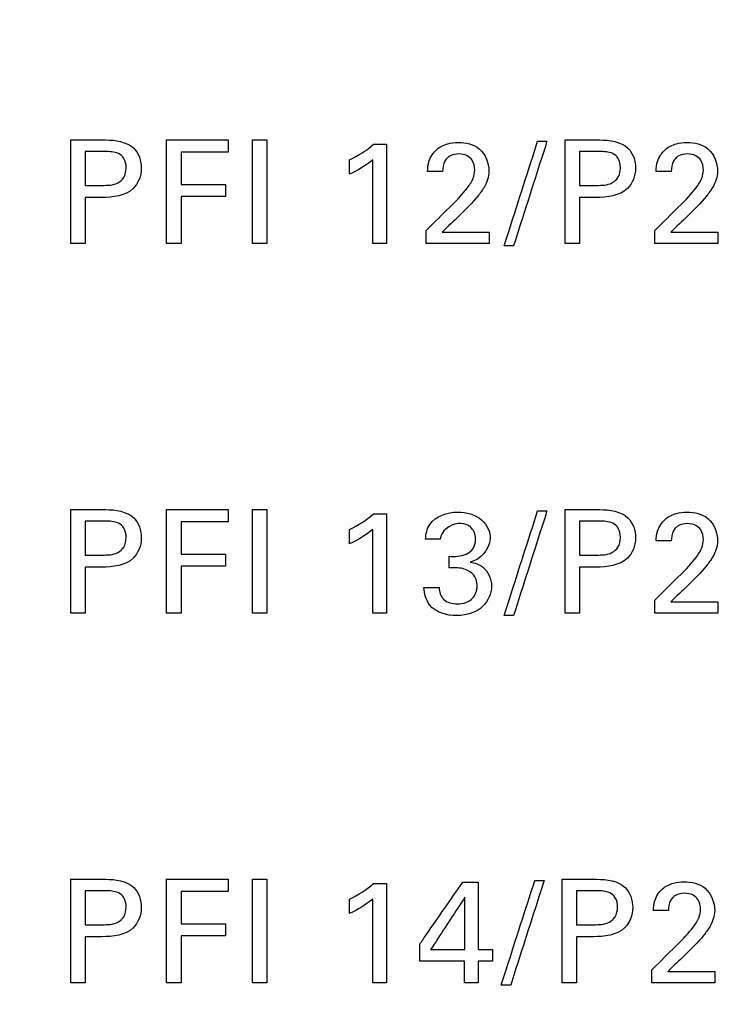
# Model space of a CAD drawing. Header units: inches. Extents: x 0 to 34, y 0 to 22.
# Tile 43 of 98: x 14.267 to 14.646, y 11.607 to 12.131. Entities that reach past the tile are written whole.
import ezdxf

# ---------------------------------------------------------------- set-up
doc = ezdxf.new("R2010")
doc.units = ezdxf.units.IN
doc.header["$LTSCALE"] = 1.87
doc.header["$MEASUREMENT"] = 0
doc.layers.get('0').update_dxf_attribs({"linetype": 'CONTINUOUS'})
doc.layers.add('DATUMCURVES', color=7, linetype='CONTINUOUS')
doc.layers.add('DIMENSIONS', color=7, linetype='CONTINUOUS')
doc.styles.get("Standard").update_dxf_attribs({"font": 'txt', "width": 0.8})
doc.dimstyles.new('DIMSTYLE_1', dxfattribs={"dimtxt": 0.125, "dimasz": 0.18, "dimexe": 0.18, "dimexo": 0.0625, "dimgap": 0.09, "dimtad": 0, "dimtih": 1, "dimtoh": 1, "dimdec": 3, "dimzin": 4, "dimdsep": 46, "dimtxsty": 'STANDARD', "dimblk": '_FILLED', "dimblk1": '_FILLED', "dimblk2": '_FILLED', "dimcen": 0.09, "dimadec": 0, "dimazin": 0, "dimtp": 0.001, "dimtm": 0.001, "dimtfac": 1, "dimtdec": 3, "dimtofl": 0, "dimtmove": 0, "dimatfit": 3, "dimldrblk": '_FILLED', "dimfxl": 1, "dimtolj": 1, "dimtzin": 4, "dimarcsym": 0})

# ---------------------------------------------------------------- blocks, each defined once
blk = doc.blocks.new('_FILLED')
at = {"color": 0, "linetype": 'BYBLOCK'}
blk.add_solid([(0, 0), (-1, 0.1736), (-1, -0.1736)], dxfattribs=at)
blk = doc.blocks.new('*D9')
at = {"layer": 'DIMENSIONS', "color": 2, "linetype": 'CONTINUOUS'}
for p, q in [((14.26732, 16.09833), (16.81817, 16.09833)), ((16.69317, 16.09833), (16.69317, 13.31849)), ((16.69317, 10.05439), (16.69317, 13.06849)), ((14.26732, 10.05439), (16.81817, 10.05439))]:
    blk.add_line(p, q, dxfattribs=at)
at = {"layer": 'DIMENSIONS', "color": 2, "linetype": 'CONTINUOUS', "xscale": 0.18, "yscale": 0.18, "zscale": 0.18}
for p, rotation in [((16.69317, 16.09833), 90), ((16.69317, 10.05439), 270)]:
    blk.add_blockref('_FILLED', p, dxfattribs=dict(at, rotation=rotation))
at = {"layer": 'DIMENSIONS', "color": 2, "linetype": 'CONTINUOUS', "width": 0.8}
for s, p in [('[', (16.60567, 13.13099)), (']', (17.30567, 13.13099)), ('6.044', (15.98067, 13.13099)), ('153.52', (16.70567, 13.13099))]:
    blk.add_text(s, height=0.125, dxfattribs=at).set_placement(p)

msp = doc.modelspace()

# ---------------------------------------------------------------- linework, layer by layer
at = {"layer": 'DATUMCURVES', "color": 40, "linetype": 'CONTINUOUS'}
for points, knots in [([(14.29455, 12.06739, 0.8645), (14.29551, 12.06739, 0.8645), (14.30168, 12.06739, 0.8645), (14.30784, 12.06739, 0.8645), (14.31304, 12.06739, 0.8645)], [0, 0, 0, 0, 0.15625, 1, 1, 1, 1]), ([(14.29455, 12.01224, 0.8645), (14.29455, 12.01511, 0.8645), (14.29455, 12.03349, 0.8645), (14.29455, 12.05188, 0.8645), (14.29455, 12.06739, 0.8645)], [0, 0, 0, 0, 0.15625, 1, 1, 1, 1]), ([(14.31304, 12.06739, 0.8645), (14.31826, 12.06739, 0.8645), (14.32884, 12.06591, 0.8645), (14.33361, 12.05216, 0.8645), (14.32822, 12.0381, 0.8645), (14.3169, 12.03676, 0.8645), (14.31112, 12.03676, 0.8645)], [0, 0, 0, 0, 0.279831, 0.48378, 0.691034, 1, 1, 1, 1]), ([(14.34558, 12.06739, 0.8645), (14.34729, 12.06739, 0.8645), (14.35823, 12.06739, 0.8645), (14.36918, 12.06739, 0.8645), (14.37841, 12.06739, 0.8645)], [0, 0, 0, 0, 0.15625, 1, 1, 1, 1]), ([(14.34558, 12.01224, 0.8645), (14.34558, 12.01511, 0.8645), (14.34558, 12.03349, 0.8645), (14.34558, 12.05188, 0.8645), (14.34558, 12.06739, 0.8645)], [0, 0, 0, 0, 0.15625, 1, 1, 1, 1]), ([(14.39133, 12.01224, 0.8645), (14.39133, 12.01511, 0.8645), (14.39133, 12.03349, 0.8645), (14.39133, 12.05188, 0.8645), (14.39133, 12.06739, 0.8645)], [0, 0, 0, 0, 0.15625, 1, 1, 1, 1]), ([(14.39896, 12.06739, 0.8645), (14.39896, 12.06452, 0.8645), (14.39896, 12.04613, 0.8645), (14.39896, 12.02775, 0.8645), (14.39896, 12.01224, 0.8645)], [0, 0, 0, 0, 0.15625, 1, 1, 1, 1]), ([(14.46275, 12.0651, 0.8645), (14.46275, 12.06234, 0.8645), (14.46275, 12.04472, 0.8645), (14.46275, 12.0271, 0.8645), (14.46275, 12.01224, 0.8645)], [0, 0, 0, 0, 0.15625, 1, 1, 1, 1]), ([(14.48468, 12.05066, 0.8645), (14.48473, 12.05244, 0.8645), (14.48514, 12.05679, 0.8645), (14.48891, 12.06257, 0.8645), (14.49504, 12.06563, 0.8645), (14.50298, 12.06653, 0.8645), (14.51392, 12.06412, 0.8645), (14.51737, 12.055, 0.8645), (14.51737, 12.05066, 0.8645)], [0, 0, 0, 0, 0.106999, 0.258401, 0.390747, 0.504276, 0.739411, 1, 1, 1, 1]), ([(14.52547, 12.01102, 0.8645), (14.5264, 12.01392, 0.8645), (14.53236, 12.03248, 0.8645), (14.53832, 12.05104, 0.8645), (14.54334, 12.0667, 0.8645)], [0, 0, 0, 0, 0.15625, 1, 1, 1, 1]), ([(14.54831, 12.0667, 0.8645), (14.54738, 12.0638, 0.8645), (14.54145, 12.04524, 0.8645), (14.53552, 12.02668, 0.8645), (14.53051, 12.01102, 0.8645)], [0, 0, 0, 0, 0.15625, 1, 1, 1, 1]), ([(14.55794, 12.06739, 0.8645), (14.5589, 12.06739, 0.8645), (14.56506, 12.06739, 0.8645), (14.57122, 12.06739, 0.8645), (14.57642, 12.06739, 0.8645)], [0, 0, 0, 0, 0.15625, 1, 1, 1, 1]), ([(14.55794, 12.01224, 0.8645), (14.55794, 12.01511, 0.8645), (14.55794, 12.03349, 0.8645), (14.55794, 12.05188, 0.8645), (14.55794, 12.06739, 0.8645)], [0, 0, 0, 0, 0.15625, 1, 1, 1, 1]), ([(14.57642, 12.06739, 0.8645), (14.58165, 12.06739, 0.8645), (14.59223, 12.06591, 0.8645), (14.597, 12.05216, 0.8645), (14.59161, 12.0381, 0.8645), (14.58028, 12.03676, 0.8645), (14.57451, 12.03676, 0.8645)], [0, 0, 0, 0, 0.279815, 0.48378, 0.691049, 1, 1, 1, 1]), ([(14.60652, 12.05066, 0.8645), (14.60657, 12.05244, 0.8645), (14.60698, 12.05679, 0.8645), (14.61075, 12.06257, 0.8645), (14.61688, 12.06563, 0.8645), (14.62482, 12.06653, 0.8645), (14.63576, 12.06412, 0.8645), (14.63921, 12.055, 0.8645), (14.63921, 12.05066, 0.8645)], [0, 0, 0, 0, 0.107001, 0.258405, 0.390744, 0.504286, 0.739412, 1, 1, 1, 1]), ([(14.30219, 12.0612, 0.8645), (14.30219, 12.06026, 0.8645), (14.30219, 12.05426, 0.8645), (14.30219, 12.04825, 0.8645), (14.30219, 12.04318, 0.8645)], [0, 0, 0, 0, 0.15625, 1, 1, 1, 1]), ([(14.31127, 12.04318, 0.8645), (14.31407, 12.04318, 0.8645), (14.31854, 12.04324, 0.8645), (14.32347, 12.04734, 0.8645), (14.32433, 12.05246, 0.8645), (14.32356, 12.05746, 0.8645), (14.31917, 12.06119, 0.8645), (14.31526, 12.0612, 0.8645), (14.31287, 12.0612, 0.8645)], [0, 0, 0, 0, 0.244818, 0.36926, 0.527675, 0.677682, 0.790938, 1, 1, 1, 1]), ([(14.37841, 12.06089, 0.8645), (14.37711, 12.06089, 0.8645), (14.36876, 12.06089, 0.8645), (14.36041, 12.06089, 0.8645), (14.35336, 12.06089, 0.8645)], [0, 0, 0, 0, 0.15625, 1, 1, 1, 1]), ([(14.35336, 12.06089, 0.8645), (14.35336, 12.06, 0.8645), (14.35336, 12.05427, 0.8645), (14.35336, 12.04854, 0.8645), (14.35336, 12.04371, 0.8645)], [0, 0, 0, 0, 0.15625, 1, 1, 1, 1]), ([(14.49774, 12.03279, 0.8645), (14.50066, 12.03563, 0.8645), (14.50481, 12.04008, 0.8645), (14.50911, 12.0464, 0.8645), (14.51016, 12.05165, 0.8645), (14.50916, 12.05624, 0.8645), (14.50568, 12.05947, 0.8645), (14.50118, 12.06017, 0.8645), (14.49733, 12.05953, 0.8645), (14.49557, 12.05817, 0.8645), (14.49521, 12.05782, 0.8645)], [0, 0, 0, 0, 0.286261, 0.428423, 0.528295, 0.656434, 0.738055, 0.84643, 0.965, 1, 1, 1, 1]), ([(14.56557, 12.0612, 0.8645), (14.56557, 12.06026, 0.8645), (14.56557, 12.05426, 0.8645), (14.56557, 12.04825, 0.8645), (14.56557, 12.04318, 0.8645)], [0, 0, 0, 0, 0.15625, 1, 1, 1, 1]), ([(14.57466, 12.04318, 0.8645), (14.57745, 12.04318, 0.8645), (14.58192, 12.04324, 0.8645), (14.58686, 12.04734, 0.8645), (14.58772, 12.05246, 0.8645), (14.58694, 12.05746, 0.8645), (14.58256, 12.06119, 0.8645), (14.57865, 12.0612, 0.8645), (14.57626, 12.0612, 0.8645)], [0, 0, 0, 0, 0.244806, 0.369257, 0.527676, 0.677686, 0.79095, 1, 1, 1, 1]), ([(14.61958, 12.03279, 0.8645), (14.6225, 12.03563, 0.8645), (14.62665, 12.04008, 0.8645), (14.63095, 12.0464, 0.8645), (14.632, 12.05165, 0.8645), (14.631, 12.05624, 0.8645), (14.62752, 12.05947, 0.8645), (14.62302, 12.06017, 0.8645), (14.61917, 12.05953, 0.8645), (14.61741, 12.05817, 0.8645), (14.61705, 12.05782, 0.8645)], [0, 0, 0, 0, 0.286256, 0.428424, 0.528297, 0.656435, 0.738062, 0.846453, 0.965003, 1, 1, 1, 1]), ([(14.45543, 12.01224, 0.8645), (14.45543, 12.01456, 0.8645), (14.45543, 12.0294, 0.8645), (14.45543, 12.04424, 0.8645), (14.45543, 12.05677, 0.8645)], [0, 0, 0, 0, 0.15625, 1, 1, 1, 1]), ([(14.49521, 12.05782, 0.8645), (14.49466, 12.0573, 0.8645), (14.49305, 12.05519, 0.8645), (14.4927, 12.05249, 0.8645), (14.4927, 12.05066, 0.8645)], [0, 0, 0, 0, 0.290205, 1, 1, 1, 1]), ([(14.61705, 12.05782, 0.8645), (14.6165, 12.0573, 0.8645), (14.61489, 12.05519, 0.8645), (14.61454, 12.05249, 0.8645), (14.61454, 12.05066, 0.8645)], [0, 0, 0, 0, 0.29019, 1, 1, 1, 1]), ([(14.51737, 12.05066, 0.8645), (14.51737, 12.04768, 0.8645), (14.51561, 12.04277, 0.8645), (14.5126, 12.03894, 0.8645), (14.51141, 12.03744, 0.8645)], [0, 0, 0, 0, 0.609763, 1, 1, 1, 1]), ([(14.63921, 12.05066, 0.8645), (14.63921, 12.04768, 0.8645), (14.63745, 12.04277, 0.8645), (14.63444, 12.03894, 0.8645), (14.63325, 12.03744, 0.8645)], [0, 0, 0, 0, 0.609778, 1, 1, 1, 1]), ([(14.35336, 12.04371, 0.8645), (14.35459, 12.04371, 0.8645), (14.36246, 12.04371, 0.8645), (14.37032, 12.04371, 0.8645), (14.37696, 12.04371, 0.8645)], [0, 0, 0, 0, 0.15625, 1, 1, 1, 1]), ([(14.30219, 12.03676, 0.8645), (14.30219, 12.03549, 0.8645), (14.30219, 12.02731, 0.8645), (14.30219, 12.01914, 0.8645), (14.30219, 12.01224, 0.8645)], [0, 0, 0, 0, 0.15625, 1, 1, 1, 1]), ([(14.37696, 12.03729, 0.8645), (14.37573, 12.03729, 0.8645), (14.36787, 12.03729, 0.8645), (14.36, 12.03729, 0.8645), (14.35336, 12.03729, 0.8645)], [0, 0, 0, 0, 0.15625, 1, 1, 1, 1]), ([(14.35336, 12.03729, 0.8645), (14.35336, 12.03599, 0.8645), (14.35336, 12.02764, 0.8645), (14.35336, 12.01929, 0.8645), (14.35336, 12.01224, 0.8645)], [0, 0, 0, 0, 0.15625, 1, 1, 1, 1]), ([(14.48391, 12.01918, 0.8645), (14.48463, 12.01989, 0.8645), (14.48924, 12.02443, 0.8645), (14.49385, 12.02896, 0.8645), (14.49774, 12.03279, 0.8645)], [0, 0, 0, 0, 0.15625, 1, 1, 1, 1]), ([(14.56557, 12.03676, 0.8645), (14.56557, 12.03549, 0.8645), (14.56557, 12.02731, 0.8645), (14.56557, 12.01914, 0.8645), (14.56557, 12.01224, 0.8645)], [0, 0, 0, 0, 0.15625, 1, 1, 1, 1]), ([(14.60575, 12.01918, 0.8645), (14.60647, 12.01989, 0.8645), (14.61108, 12.02443, 0.8645), (14.61569, 12.02896, 0.8645), (14.61958, 12.03279, 0.8645)], [0, 0, 0, 0, 0.15625, 1, 1, 1, 1]), ([(14.49238, 12.01828, 0.8645), (14.49369, 12.01828, 0.8645), (14.50207, 12.01828, 0.8645), (14.51045, 12.01828, 0.8645), (14.51752, 12.01828, 0.8645)], [0, 0, 0, 0, 0.15625, 1, 1, 1, 1]), ([(14.61423, 12.01828, 0.8645), (14.61553, 12.01828, 0.8645), (14.62391, 12.01828, 0.8645), (14.63229, 12.01828, 0.8645), (14.63936, 12.01828, 0.8645)], [0, 0, 0, 0, 0.15625, 1, 1, 1, 1]), ([(14.51752, 12.01224, 0.8645), (14.51577, 12.01224, 0.8645), (14.50456, 12.01224, 0.8645), (14.49336, 12.01224, 0.8645), (14.48391, 12.01224, 0.8645)], [0, 0, 0, 0, 0.15625, 1, 1, 1, 1]), ([(14.63936, 12.01224, 0.8645), (14.63761, 12.01224, 0.8645), (14.6264, 12.01224, 0.8645), (14.6152, 12.01224, 0.8645), (14.60575, 12.01224, 0.8645)], [0, 0, 0, 0, 0.15625, 1, 1, 1, 1]), ([(14.29455, 11.87039, 0.8645), (14.29551, 11.87039, 0.8645), (14.30168, 11.87039, 0.8645), (14.30784, 11.87039, 0.8645), (14.31304, 11.87039, 0.8645)], [0, 0, 0, 0, 0.15625, 1, 1, 1, 1]), ([(14.29455, 11.81523, 0.8645), (14.29455, 11.81811, 0.8645), (14.29455, 11.83649, 0.8645), (14.29455, 11.85488, 0.8645), (14.29455, 11.87039, 0.8645)], [0, 0, 0, 0, 0.15625, 1, 1, 1, 1]), ([(14.31304, 11.87039, 0.8645), (14.31826, 11.87039, 0.8645), (14.32885, 11.86891, 0.8645), (14.33361, 11.85516, 0.8645), (14.32822, 11.84109, 0.8645), (14.3169, 11.83975, 0.8645), (14.31112, 11.83975, 0.8645)], [0, 0, 0, 0, 0.279766, 0.4839, 0.691106, 1, 1, 1, 1]), ([(14.34558, 11.87039, 0.8645), (14.34729, 11.87039, 0.8645), (14.35823, 11.87039, 0.8645), (14.36918, 11.87039, 0.8645), (14.37841, 11.87039, 0.8645)], [0, 0, 0, 0, 0.15625, 1, 1, 1, 1]), ([(14.34558, 11.81523, 0.8645), (14.34558, 11.81811, 0.8645), (14.34558, 11.83649, 0.8645), (14.34558, 11.85488, 0.8645), (14.34558, 11.87039, 0.8645)], [0, 0, 0, 0, 0.15625, 1, 1, 1, 1]), ([(14.39133, 11.81523, 0.8645), (14.39133, 11.81811, 0.8645), (14.39133, 11.83649, 0.8645), (14.39133, 11.85488, 0.8645), (14.39133, 11.87039, 0.8645)], [0, 0, 0, 0, 0.15625, 1, 1, 1, 1]), ([(14.39896, 11.87039, 0.8645), (14.39896, 11.86752, 0.8645), (14.39896, 11.84913, 0.8645), (14.39896, 11.83075, 0.8645), (14.39896, 11.81523, 0.8645)], [0, 0, 0, 0, 0.15625, 1, 1, 1, 1]), ([(14.52547, 11.81401, 0.8645), (14.5264, 11.81691, 0.8645), (14.53236, 11.83548, 0.8645), (14.53832, 11.85404, 0.8645), (14.54334, 11.8697, 0.8645)], [0, 0, 0, 0, 0.15625, 1, 1, 1, 1]), ([(14.54831, 11.8697, 0.8645), (14.54738, 11.8668, 0.8645), (14.54145, 11.84824, 0.8645), (14.53552, 11.82967, 0.8645), (14.53051, 11.81401, 0.8645)], [0, 0, 0, 0, 0.15625, 1, 1, 1, 1]), ([(14.55794, 11.87039, 0.8645), (14.5589, 11.87039, 0.8645), (14.56506, 11.87039, 0.8645), (14.57122, 11.87039, 0.8645), (14.57642, 11.87039, 0.8645)], [0, 0, 0, 0, 0.15625, 1, 1, 1, 1]), ([(14.55794, 11.81523, 0.8645), (14.55794, 11.81811, 0.8645), (14.55794, 11.83649, 0.8645), (14.55794, 11.85488, 0.8645), (14.55794, 11.87039, 0.8645)], [0, 0, 0, 0, 0.15625, 1, 1, 1, 1]), ([(14.57642, 11.87039, 0.8645), (14.58165, 11.87039, 0.8645), (14.59223, 11.86891, 0.8645), (14.597, 11.85516, 0.8645), (14.59161, 11.84109, 0.8645), (14.58028, 11.83975, 0.8645), (14.57451, 11.83975, 0.8645)], [0, 0, 0, 0, 0.279751, 0.483899, 0.69112, 1, 1, 1, 1]), ([(14.46275, 11.8681, 0.8645), (14.46275, 11.86535, 0.8645), (14.46275, 11.84772, 0.8645), (14.46275, 11.8301, 0.8645), (14.46275, 11.81523, 0.8645)], [0, 0, 0, 0, 0.15625, 1, 1, 1, 1]), ([(14.48361, 11.85465, 0.8645), (14.4837, 11.85735, 0.8645), (14.48569, 11.86589, 0.8645), (14.49529, 11.86909, 0.8645), (14.50071, 11.86909, 0.8645)], [0, 0, 0, 0, 0.333228, 1, 1, 1, 1]), ([(14.50071, 11.86909, 0.8645), (14.50527, 11.86909, 0.8645), (14.51412, 11.86689, 0.8645), (14.52091, 11.85294, 0.8645), (14.51275, 11.84355, 0.8645), (14.50744, 11.84236, 0.8645)], [0, 0, 0, 0, 0.335596, 0.600013, 1, 1, 1, 1]), ([(14.60652, 11.85366, 0.8645), (14.60657, 11.85544, 0.8645), (14.60698, 11.85978, 0.8645), (14.61076, 11.86556, 0.8645), (14.61688, 11.86862, 0.8645), (14.62482, 11.86954, 0.8645), (14.63576, 11.86712, 0.8645), (14.63921, 11.858, 0.8645), (14.63921, 11.85366, 0.8645)], [0, 0, 0, 0, 0.10705, 0.258321, 0.390688, 0.504216, 0.739284, 1, 1, 1, 1]), ([(14.30219, 11.8642, 0.8645), (14.30219, 11.86326, 0.8645), (14.30219, 11.85725, 0.8645), (14.30219, 11.85124, 0.8645), (14.30219, 11.84617, 0.8645)], [0, 0, 0, 0, 0.15625, 1, 1, 1, 1]), ([(14.31127, 11.84617, 0.8645), (14.31407, 11.84617, 0.8645), (14.31854, 11.84623, 0.8645), (14.32347, 11.85034, 0.8645), (14.32433, 11.85546, 0.8645), (14.32355, 11.86046, 0.8645), (14.31917, 11.86419, 0.8645), (14.31526, 11.8642, 0.8645), (14.31287, 11.8642, 0.8645)], [0, 0, 0, 0, 0.244824, 0.369344, 0.527968, 0.677767, 0.790949, 1, 1, 1, 1]), ([(14.37841, 11.8639, 0.8645), (14.37711, 11.8639, 0.8645), (14.36876, 11.8639, 0.8645), (14.36041, 11.8639, 0.8645), (14.35336, 11.8639, 0.8645)], [0, 0, 0, 0, 0.15625, 1, 1, 1, 1]), ([(14.35336, 11.8639, 0.8645), (14.35336, 11.863, 0.8645), (14.35336, 11.85727, 0.8645), (14.35336, 11.85155, 0.8645), (14.35336, 11.84671, 0.8645)], [0, 0, 0, 0, 0.15625, 1, 1, 1, 1]), ([(14.45543, 11.81523, 0.8645), (14.45543, 11.81755, 0.8645), (14.45543, 11.8324, 0.8645), (14.45543, 11.84725, 0.8645), (14.45543, 11.85977, 0.8645)], [0, 0, 0, 0, 0.15625, 1, 1, 1, 1]), ([(14.50257, 11.86301, 0.8645), (14.50203, 11.86304, 0.8645), (14.49699, 11.86294, 0.8645), (14.49176, 11.85887, 0.8645), (14.49133, 11.85465, 0.8645)], [0, 0, 0, 0, 0.107734, 1, 1, 1, 1]), ([(14.49613, 11.84549, 0.8645), (14.49916, 11.84523, 0.8645), (14.50398, 11.84548, 0.8645), (14.50944, 11.84938, 0.8645), (14.51055, 11.85418, 0.8645), (14.50992, 11.85838, 0.8645), (14.50727, 11.86182, 0.8645), (14.50444, 11.86289, 0.8645), (14.50257, 11.86301, 0.8645)], [0, 0, 0, 0, 0.289181, 0.435347, 0.60357, 0.726716, 0.829613, 1, 1, 1, 1]), ([(14.56557, 11.8642, 0.8645), (14.56557, 11.86326, 0.8645), (14.56557, 11.85725, 0.8645), (14.56557, 11.85124, 0.8645), (14.56557, 11.84617, 0.8645)], [0, 0, 0, 0, 0.15625, 1, 1, 1, 1]), ([(14.57466, 11.84617, 0.8645), (14.57745, 11.84617, 0.8645), (14.58193, 11.84623, 0.8645), (14.58686, 11.85034, 0.8645), (14.58772, 11.85546, 0.8645), (14.58694, 11.86046, 0.8645), (14.58255, 11.86419, 0.8645), (14.57865, 11.8642, 0.8645), (14.57626, 11.8642, 0.8645)], [0, 0, 0, 0, 0.244812, 0.369341, 0.527968, 0.67777, 0.790961, 1, 1, 1, 1]), ([(14.61705, 11.86083, 0.8645), (14.6165, 11.8603, 0.8645), (14.61489, 11.85819, 0.8645), (14.61454, 11.85549, 0.8645), (14.61454, 11.85366, 0.8645)], [0, 0, 0, 0, 0.289843, 1, 1, 1, 1]), ([(14.61958, 11.83578, 0.8645), (14.6225, 11.83863, 0.8645), (14.62665, 11.84307, 0.8645), (14.63095, 11.84939, 0.8645), (14.632, 11.85465, 0.8645), (14.63101, 11.85924, 0.8645), (14.62752, 11.86247, 0.8645), (14.62302, 11.86318, 0.8645), (14.61917, 11.86253, 0.8645), (14.61741, 11.86117, 0.8645), (14.61705, 11.86083, 0.8645)], [0, 0, 0, 0, 0.286179, 0.42839, 0.528113, 0.656491, 0.738121, 0.846484, 0.965004, 1, 1, 1, 1]), ([(14.63921, 11.85366, 0.8645), (14.63921, 11.85067, 0.8645), (14.63745, 11.84577, 0.8645), (14.63444, 11.84195, 0.8645), (14.63325, 11.84045, 0.8645)], [0, 0, 0, 0, 0.609587, 1, 1, 1, 1]), ([(14.35336, 11.84671, 0.8645), (14.35459, 11.84671, 0.8645), (14.36246, 11.84671, 0.8645), (14.37032, 11.84671, 0.8645), (14.37696, 11.84671, 0.8645)], [0, 0, 0, 0, 0.15625, 1, 1, 1, 1]), ([(14.30219, 11.83975, 0.8645), (14.30219, 11.83848, 0.8645), (14.30219, 11.8303, 0.8645), (14.30219, 11.82213, 0.8645), (14.30219, 11.81523, 0.8645)], [0, 0, 0, 0, 0.15625, 1, 1, 1, 1]), ([(14.37696, 11.8403, 0.8645), (14.37573, 11.8403, 0.8645), (14.36787, 11.8403, 0.8645), (14.36, 11.8403, 0.8645), (14.35336, 11.8403, 0.8645)], [0, 0, 0, 0, 0.15625, 1, 1, 1, 1]), ([(14.35336, 11.8403, 0.8645), (14.35336, 11.83899, 0.8645), (14.35336, 11.83064, 0.8645), (14.35336, 11.82228, 0.8645), (14.35336, 11.81523, 0.8645)], [0, 0, 0, 0, 0.15625, 1, 1, 1, 1]), ([(14.5111, 11.8296, 0.8645), (14.51113, 11.83197, 0.8645), (14.50958, 11.83643, 0.8645), (14.50308, 11.83959, 0.8645), (14.49858, 11.83937, 0.8645), (14.49613, 11.83929, 0.8645)], [0, 0, 0, 0, 0.338975, 0.636527, 1, 1, 1, 1]), ([(14.50744, 11.84236, 0.8645), (14.50975, 11.84203, 0.8645), (14.51592, 11.84005, 0.8645), (14.51874, 11.8333, 0.8645), (14.51874, 11.82951, 0.8645)], [0, 0, 0, 0, 0.381598, 1, 1, 1, 1]), ([(14.56557, 11.83975, 0.8645), (14.56557, 11.83848, 0.8645), (14.56557, 11.8303, 0.8645), (14.56557, 11.82213, 0.8645), (14.56557, 11.81523, 0.8645)], [0, 0, 0, 0, 0.15625, 1, 1, 1, 1]), ([(14.60575, 11.82219, 0.8645), (14.60647, 11.8229, 0.8645), (14.61108, 11.82743, 0.8645), (14.61569, 11.83196, 0.8645), (14.61958, 11.83578, 0.8645)], [0, 0, 0, 0, 0.15625, 1, 1, 1, 1]), ([(14.51874, 11.82951, 0.8645), (14.51874, 11.82568, 0.8645), (14.51464, 11.81661, 0.8645), (14.50032, 11.81243, 0.8645), (14.48541, 11.81643, 0.8645), (14.48287, 11.82553, 0.8645), (14.48277, 11.82884, 0.8645)], [0, 0, 0, 0, 0.222942, 0.507079, 0.807918, 1, 1, 1, 1]), ([(14.49087, 11.82884, 0.8645), (14.49083, 11.82662, 0.8645), (14.49268, 11.82137, 0.8645), (14.50089, 11.81944, 0.8645), (14.5091, 11.82181, 0.8645), (14.51108, 11.8272, 0.8645), (14.5111, 11.8296, 0.8645)], [0, 0, 0, 0, 0.222913, 0.481175, 0.76832, 1, 1, 1, 1]), ([(14.61423, 11.82127, 0.8645), (14.61553, 11.82127, 0.8645), (14.62391, 11.82127, 0.8645), (14.63229, 11.82127, 0.8645), (14.63936, 11.82127, 0.8645)], [0, 0, 0, 0, 0.15625, 1, 1, 1, 1]), ([(14.63936, 11.81523, 0.8645), (14.63761, 11.81523, 0.8645), (14.6264, 11.81523, 0.8645), (14.6152, 11.81523, 0.8645), (14.60575, 11.81523, 0.8645)], [0, 0, 0, 0, 0.15625, 1, 1, 1, 1]), ([(14.29455, 11.67339, 0.8645), (14.29551, 11.67339, 0.8645), (14.30168, 11.67339, 0.8645), (14.30784, 11.67339, 0.8645), (14.31304, 11.67339, 0.8645)], [0, 0, 0, 0, 0.15625, 1, 1, 1, 1]), ([(14.29455, 11.61824, 0.8645), (14.29455, 11.62111, 0.8645), (14.29455, 11.63949, 0.8645), (14.29455, 11.65788, 0.8645), (14.29455, 11.67339, 0.8645)], [0, 0, 0, 0, 0.15625, 1, 1, 1, 1]), ([(14.31304, 11.67339, 0.8645), (14.31826, 11.67339, 0.8645), (14.32884, 11.67191, 0.8645), (14.33361, 11.65816, 0.8645), (14.32822, 11.6441, 0.8645), (14.3169, 11.64276, 0.8645), (14.31112, 11.64276, 0.8645)], [0, 0, 0, 0, 0.279819, 0.483789, 0.691039, 1, 1, 1, 1]), ([(14.34558, 11.67339, 0.8645), (14.34729, 11.67339, 0.8645), (14.35823, 11.67339, 0.8645), (14.36918, 11.67339, 0.8645), (14.37841, 11.67339, 0.8645)], [0, 0, 0, 0, 0.15625, 1, 1, 1, 1]), ([(14.34558, 11.61824, 0.8645), (14.34558, 11.62111, 0.8645), (14.34558, 11.63949, 0.8645), (14.34558, 11.65788, 0.8645), (14.34558, 11.67339, 0.8645)], [0, 0, 0, 0, 0.15625, 1, 1, 1, 1]), ([(14.39133, 11.61824, 0.8645), (14.39133, 11.62111, 0.8645), (14.39133, 11.63949, 0.8645), (14.39133, 11.65788, 0.8645), (14.39133, 11.67339, 0.8645)], [0, 0, 0, 0, 0.15625, 1, 1, 1, 1]), ([(14.39896, 11.67339, 0.8645), (14.39896, 11.67051, 0.8645), (14.39896, 11.65213, 0.8645), (14.39896, 11.63375, 0.8645), (14.39896, 11.61824, 0.8645)], [0, 0, 0, 0, 0.15625, 1, 1, 1, 1]), ([(14.46275, 11.67109, 0.8645), (14.46275, 11.66834, 0.8645), (14.46275, 11.65072, 0.8645), (14.46275, 11.6331, 0.8645), (14.46275, 11.61824, 0.8645)], [0, 0, 0, 0, 0.15625, 1, 1, 1, 1]), ([(14.48048, 11.63879, 0.8645), (14.48167, 11.6405, 0.8645), (14.48931, 11.6515, 0.8645), (14.49695, 11.6625, 0.8645), (14.5034, 11.67179, 0.8645)], [0, 0, 0, 0, 0.15625, 1, 1, 1, 1]), ([(14.51164, 11.67179, 0.8645), (14.51164, 11.66992, 0.8645), (14.51164, 11.65795, 0.8645), (14.51164, 11.64598, 0.8645), (14.51164, 11.63588, 0.8645)], [0, 0, 0, 0, 0.15625, 1, 1, 1, 1]), ([(14.52393, 11.61702, 0.8645), (14.52486, 11.61992, 0.8645), (14.53082, 11.63848, 0.8645), (14.53678, 11.65704, 0.8645), (14.54181, 11.67269, 0.8645)], [0, 0, 0, 0, 0.15625, 1, 1, 1, 1]), ([(14.54677, 11.67269, 0.8645), (14.54585, 11.66979, 0.8645), (14.53992, 11.65124, 0.8645), (14.53398, 11.63268, 0.8645), (14.52898, 11.61702, 0.8645)], [0, 0, 0, 0, 0.15625, 1, 1, 1, 1]), ([(14.5564, 11.67339, 0.8645), (14.55737, 11.67339, 0.8645), (14.56353, 11.67339, 0.8645), (14.56969, 11.67339, 0.8645), (14.57489, 11.67339, 0.8645)], [0, 0, 0, 0, 0.15625, 1, 1, 1, 1]), ([(14.5564, 11.61824, 0.8645), (14.5564, 11.62111, 0.8645), (14.5564, 11.63949, 0.8645), (14.5564, 11.65788, 0.8645), (14.5564, 11.67339, 0.8645)], [0, 0, 0, 0, 0.15625, 1, 1, 1, 1]), ([(14.57489, 11.67339, 0.8645), (14.58012, 11.67339, 0.8645), (14.59071, 11.67192, 0.8645), (14.59546, 11.65816, 0.8645), (14.59008, 11.6441, 0.8645), (14.57875, 11.64276, 0.8645), (14.57298, 11.64276, 0.8645)], [0, 0, 0, 0, 0.27998, 0.483857, 0.691096, 1, 1, 1, 1]), ([(14.60499, 11.65666, 0.8645), (14.60504, 11.65844, 0.8645), (14.60546, 11.66278, 0.8645), (14.60922, 11.66857, 0.8645), (14.61535, 11.67162, 0.8645), (14.62329, 11.67253, 0.8645), (14.63422, 11.67012, 0.8645), (14.63768, 11.661, 0.8645), (14.63768, 11.65666, 0.8645)], [0, 0, 0, 0, 0.107017, 0.258321, 0.390779, 0.504221, 0.739386, 1, 1, 1, 1]), ([(14.30219, 11.6672, 0.8645), (14.30219, 11.66626, 0.8645), (14.30219, 11.66025, 0.8645), (14.30219, 11.65424, 0.8645), (14.30219, 11.64918, 0.8645)], [0, 0, 0, 0, 0.15625, 1, 1, 1, 1]), ([(14.31127, 11.64918, 0.8645), (14.31407, 11.64918, 0.8645), (14.31854, 11.64924, 0.8645), (14.32347, 11.65334, 0.8645), (14.32433, 11.65847, 0.8645), (14.32355, 11.66347, 0.8645), (14.31917, 11.66719, 0.8645), (14.31526, 11.6672, 0.8645), (14.31287, 11.6672, 0.8645)], [0, 0, 0, 0, 0.244824, 0.369344, 0.527968, 0.677767, 0.790949, 1, 1, 1, 1]), ([(14.37841, 11.66689, 0.8645), (14.37711, 11.66689, 0.8645), (14.36876, 11.66689, 0.8645), (14.36041, 11.66689, 0.8645), (14.35336, 11.66689, 0.8645)], [0, 0, 0, 0, 0.15625, 1, 1, 1, 1]), ([(14.35336, 11.66689, 0.8645), (14.35336, 11.66599, 0.8645), (14.35336, 11.66027, 0.8645), (14.35336, 11.65454, 0.8645), (14.35336, 11.6497, 0.8645)], [0, 0, 0, 0, 0.15625, 1, 1, 1, 1]), ([(14.56404, 11.6672, 0.8645), (14.56404, 11.66626, 0.8645), (14.56404, 11.66025, 0.8645), (14.56404, 11.65424, 0.8645), (14.56404, 11.64918, 0.8645)], [0, 0, 0, 0, 0.15625, 1, 1, 1, 1]), ([(14.57314, 11.64918, 0.8645), (14.57593, 11.64918, 0.8645), (14.5804, 11.64924, 0.8645), (14.58533, 11.65334, 0.8645), (14.58619, 11.65847, 0.8645), (14.58541, 11.66346, 0.8645), (14.58103, 11.66719, 0.8645), (14.57712, 11.6672, 0.8645), (14.57474, 11.6672, 0.8645)], [0, 0, 0, 0, 0.244651, 0.36923, 0.527957, 0.677841, 0.791009, 1, 1, 1, 1]), ([(14.61805, 11.63879, 0.8645), (14.62097, 11.64163, 0.8645), (14.62513, 11.64607, 0.8645), (14.62942, 11.6524, 0.8645), (14.63047, 11.65765, 0.8645), (14.62947, 11.66223, 0.8645), (14.62599, 11.66546, 0.8645), (14.6215, 11.66617, 0.8645), (14.61765, 11.66552, 0.8645), (14.61589, 11.66417, 0.8645), (14.61553, 11.66382, 0.8645)], [0, 0, 0, 0, 0.286501, 0.42853, 0.528406, 0.656566, 0.738124, 0.84633, 0.964967, 1, 1, 1, 1]), ([(14.45543, 11.61824, 0.8645), (14.45543, 11.62056, 0.8645), (14.45543, 11.6354, 0.8645), (14.45543, 11.65024, 0.8645), (14.45543, 11.66277, 0.8645)], [0, 0, 0, 0, 0.15625, 1, 1, 1, 1]), ([(14.50454, 11.66377, 0.8645), (14.50359, 11.66232, 0.8645), (14.4975, 11.65302, 0.8645), (14.49142, 11.64373, 0.8645), (14.48628, 11.63588, 0.8645)], [0, 0, 0, 0, 0.15625, 1, 1, 1, 1]), ([(14.50454, 11.63588, 0.8645), (14.50454, 11.63734, 0.8645), (14.50454, 11.64663, 0.8645), (14.50454, 11.65593, 0.8645), (14.50454, 11.66377, 0.8645)], [0, 0, 0, 0, 0.15625, 1, 1, 1, 1]), ([(14.61553, 11.66382, 0.8645), (14.61498, 11.6633, 0.8645), (14.61336, 11.66119, 0.8645), (14.613, 11.65849, 0.8645), (14.613, 11.65666, 0.8645)], [0, 0, 0, 0, 0.290338, 1, 1, 1, 1]), ([(14.63768, 11.65666, 0.8645), (14.63768, 11.65368, 0.8645), (14.63593, 11.64877, 0.8645), (14.63291, 11.64494, 0.8645), (14.63172, 11.64344, 0.8645)], [0, 0, 0, 0, 0.609644, 1, 1, 1, 1]), ([(14.35336, 11.6497, 0.8645), (14.35459, 11.6497, 0.8645), (14.36246, 11.6497, 0.8645), (14.37032, 11.6497, 0.8645), (14.37696, 11.6497, 0.8645)], [0, 0, 0, 0, 0.15625, 1, 1, 1, 1]), ([(14.30219, 11.64276, 0.8645), (14.30219, 11.64148, 0.8645), (14.30219, 11.63331, 0.8645), (14.30219, 11.62513, 0.8645), (14.30219, 11.61824, 0.8645)], [0, 0, 0, 0, 0.15625, 1, 1, 1, 1]), ([(14.37696, 11.64329, 0.8645), (14.37573, 11.64329, 0.8645), (14.36787, 11.64329, 0.8645), (14.36, 11.64329, 0.8645), (14.35336, 11.64329, 0.8645)], [0, 0, 0, 0, 0.15625, 1, 1, 1, 1]), ([(14.35336, 11.64329, 0.8645), (14.35336, 11.64198, 0.8645), (14.35336, 11.63363, 0.8645), (14.35336, 11.62528, 0.8645), (14.35336, 11.61824, 0.8645)], [0, 0, 0, 0, 0.15625, 1, 1, 1, 1]), ([(14.56404, 11.64276, 0.8645), (14.56404, 11.64148, 0.8645), (14.56404, 11.63331, 0.8645), (14.56404, 11.62513, 0.8645), (14.56404, 11.61824, 0.8645)], [0, 0, 0, 0, 0.15625, 1, 1, 1, 1]), ([(14.60423, 11.62518, 0.8645), (14.60495, 11.62589, 0.8645), (14.60956, 11.63043, 0.8645), (14.61416, 11.63496, 0.8645), (14.61805, 11.63879, 0.8645)], [0, 0, 0, 0, 0.15625, 1, 1, 1, 1]), ([(14.48628, 11.63588, 0.8645), (14.48723, 11.63588, 0.8645), (14.49332, 11.63588, 0.8645), (14.4994, 11.63588, 0.8645), (14.50454, 11.63588, 0.8645)], [0, 0, 0, 0, 0.15625, 1, 1, 1, 1]), ([(14.50431, 11.6297, 0.8645), (14.50307, 11.6297, 0.8645), (14.49512, 11.6297, 0.8645), (14.48718, 11.6297, 0.8645), (14.48048, 11.6297, 0.8645)], [0, 0, 0, 0, 0.15625, 1, 1, 1, 1]), ([(14.61271, 11.62427, 0.8645), (14.61401, 11.62427, 0.8645), (14.62239, 11.62427, 0.8645), (14.63077, 11.62427, 0.8645), (14.63784, 11.62427, 0.8645)], [0, 0, 0, 0, 0.15625, 1, 1, 1, 1]), ([(14.63784, 11.61824, 0.8645), (14.63609, 11.61824, 0.8645), (14.62489, 11.61824, 0.8645), (14.61368, 11.61824, 0.8645), (14.60423, 11.61824, 0.8645)], [0, 0, 0, 0, 0.15625, 1, 1, 1, 1])]:
    msp.add_open_spline(points, degree=3, knots=knots, dxfattribs=at)
for points in [[(14.37841, 12.06739, 0.8645), (14.37841, 12.06522, 0.8645), (14.37841, 12.06306, 0.8645), (14.37841, 12.06089, 0.8645)], [(14.39133, 12.06739, 0.8645), (14.39387, 12.06739, 0.8645), (14.39642, 12.06739, 0.8645), (14.39896, 12.06739, 0.8645)], [(14.44312, 12.05677, 0.8645), (14.44764, 12.05914, 0.8645), (14.45206, 12.0618, 0.8645), (14.45595, 12.0651, 0.8645)], [(14.45595, 12.0651, 0.8645), (14.45822, 12.0651, 0.8645), (14.46048, 12.0651, 0.8645), (14.46275, 12.0651, 0.8645)], [(14.54334, 12.0667, 0.8645), (14.545, 12.0667, 0.8645), (14.54665, 12.0667, 0.8645), (14.54831, 12.0667, 0.8645)], [(14.31287, 12.0612, 0.8645), (14.30931, 12.0612, 0.8645), (14.30575, 12.0612, 0.8645), (14.30219, 12.0612, 0.8645)], [(14.57626, 12.0612, 0.8645), (14.5727, 12.0612, 0.8645), (14.56914, 12.0612, 0.8645), (14.56557, 12.0612, 0.8645)], [(14.45543, 12.05677, 0.8645), (14.45172, 12.05367, 0.8645), (14.4475, 12.05118, 0.8645), (14.44312, 12.04913, 0.8645)], [(14.44312, 12.04913, 0.8645), (14.44312, 12.05168, 0.8645), (14.44312, 12.05422, 0.8645), (14.44312, 12.05677, 0.8645)], [(14.4927, 12.05066, 0.8645), (14.49003, 12.05066, 0.8645), (14.48735, 12.05066, 0.8645), (14.48468, 12.05066, 0.8645)], [(14.61454, 12.05066, 0.8645), (14.61187, 12.05066, 0.8645), (14.60919, 12.05066, 0.8645), (14.60652, 12.05066, 0.8645)], [(14.30219, 12.04318, 0.8645), (14.30522, 12.04318, 0.8645), (14.30824, 12.04318, 0.8645), (14.31127, 12.04318, 0.8645)], [(14.37696, 12.04371, 0.8645), (14.37696, 12.04157, 0.8645), (14.37696, 12.03943, 0.8645), (14.37696, 12.03729, 0.8645)], [(14.56557, 12.04318, 0.8645), (14.5686, 12.04318, 0.8645), (14.57163, 12.04318, 0.8645), (14.57466, 12.04318, 0.8645)], [(14.51141, 12.03744, 0.8645), (14.50844, 12.03373, 0.8645), (14.505, 12.03041, 0.8645), (14.50163, 12.02705, 0.8645)], [(14.63325, 12.03744, 0.8645), (14.63028, 12.03373, 0.8645), (14.62684, 12.03041, 0.8645), (14.62348, 12.02705, 0.8645)], [(14.31112, 12.03676, 0.8645), (14.30814, 12.03676, 0.8645), (14.30517, 12.03676, 0.8645), (14.30219, 12.03676, 0.8645)], [(14.57451, 12.03676, 0.8645), (14.57153, 12.03676, 0.8645), (14.56855, 12.03676, 0.8645), (14.56557, 12.03676, 0.8645)], [(14.50163, 12.02705, 0.8645), (14.49855, 12.02413, 0.8645), (14.49547, 12.0212, 0.8645), (14.49238, 12.01828, 0.8645)], [(14.62348, 12.02705, 0.8645), (14.62039, 12.02413, 0.8645), (14.61731, 12.0212, 0.8645), (14.61423, 12.01828, 0.8645)], [(14.48391, 12.01224, 0.8645), (14.48391, 12.01455, 0.8645), (14.48391, 12.01687, 0.8645), (14.48391, 12.01918, 0.8645)], [(14.51752, 12.01828, 0.8645), (14.51752, 12.01626, 0.8645), (14.51752, 12.01425, 0.8645), (14.51752, 12.01224, 0.8645)], [(14.60575, 12.01224, 0.8645), (14.60575, 12.01455, 0.8645), (14.60575, 12.01687, 0.8645), (14.60575, 12.01918, 0.8645)], [(14.63936, 12.01828, 0.8645), (14.63936, 12.01626, 0.8645), (14.63936, 12.01425, 0.8645), (14.63936, 12.01224, 0.8645)], [(14.30219, 12.01224, 0.8645), (14.29964, 12.01224, 0.8645), (14.2971, 12.01224, 0.8645), (14.29455, 12.01224, 0.8645)], [(14.35336, 12.01224, 0.8645), (14.35077, 12.01224, 0.8645), (14.34817, 12.01224, 0.8645), (14.34558, 12.01224, 0.8645)], [(14.39896, 12.01224, 0.8645), (14.39642, 12.01224, 0.8645), (14.39387, 12.01224, 0.8645), (14.39133, 12.01224, 0.8645)], [(14.46275, 12.01224, 0.8645), (14.46031, 12.01224, 0.8645), (14.45787, 12.01224, 0.8645), (14.45543, 12.01224, 0.8645)], [(14.56557, 12.01224, 0.8645), (14.56303, 12.01224, 0.8645), (14.56048, 12.01224, 0.8645), (14.55794, 12.01224, 0.8645)], [(14.53051, 12.01102, 0.8645), (14.52883, 12.01102, 0.8645), (14.52715, 12.01102, 0.8645), (14.52547, 12.01102, 0.8645)], [(14.37841, 11.87039, 0.8645), (14.37841, 11.86823, 0.8645), (14.37841, 11.86606, 0.8645), (14.37841, 11.8639, 0.8645)], [(14.39133, 11.87039, 0.8645), (14.39387, 11.87039, 0.8645), (14.39642, 11.87039, 0.8645), (14.39896, 11.87039, 0.8645)], [(14.54334, 11.8697, 0.8645), (14.545, 11.8697, 0.8645), (14.54665, 11.8697, 0.8645), (14.54831, 11.8697, 0.8645)], [(14.44312, 11.85977, 0.8645), (14.44764, 11.86213, 0.8645), (14.45206, 11.86481, 0.8645), (14.45595, 11.8681, 0.8645)], [(14.45595, 11.8681, 0.8645), (14.45822, 11.8681, 0.8645), (14.46048, 11.8681, 0.8645), (14.46275, 11.8681, 0.8645)], [(14.31287, 11.8642, 0.8645), (14.30931, 11.8642, 0.8645), (14.30575, 11.8642, 0.8645), (14.30219, 11.8642, 0.8645)], [(14.45543, 11.85977, 0.8645), (14.45172, 11.85668, 0.8645), (14.4475, 11.85418, 0.8645), (14.44312, 11.85214, 0.8645)], [(14.44312, 11.85214, 0.8645), (14.44312, 11.85468, 0.8645), (14.44312, 11.85723, 0.8645), (14.44312, 11.85977, 0.8645)], [(14.57626, 11.8642, 0.8645), (14.5727, 11.8642, 0.8645), (14.56914, 11.8642, 0.8645), (14.56557, 11.8642, 0.8645)], [(14.49133, 11.85465, 0.8645), (14.48876, 11.85465, 0.8645), (14.48618, 11.85465, 0.8645), (14.48361, 11.85465, 0.8645)], [(14.61454, 11.85366, 0.8645), (14.61187, 11.85366, 0.8645), (14.60919, 11.85366, 0.8645), (14.60652, 11.85366, 0.8645)], [(14.30219, 11.84617, 0.8645), (14.30522, 11.84617, 0.8645), (14.30824, 11.84617, 0.8645), (14.31127, 11.84617, 0.8645)], [(14.37696, 11.84671, 0.8645), (14.37696, 11.84457, 0.8645), (14.37696, 11.84244, 0.8645), (14.37696, 11.8403, 0.8645)], [(14.49613, 11.83929, 0.8645), (14.49613, 11.84136, 0.8645), (14.49613, 11.84343, 0.8645), (14.49613, 11.84549, 0.8645)], [(14.56557, 11.84617, 0.8645), (14.5686, 11.84617, 0.8645), (14.57163, 11.84617, 0.8645), (14.57466, 11.84617, 0.8645)], [(14.31112, 11.83975, 0.8645), (14.30814, 11.83975, 0.8645), (14.30517, 11.83975, 0.8645), (14.30219, 11.83975, 0.8645)], [(14.57451, 11.83975, 0.8645), (14.57153, 11.83975, 0.8645), (14.56855, 11.83975, 0.8645), (14.56557, 11.83975, 0.8645)], [(14.63325, 11.84045, 0.8645), (14.63028, 11.83673, 0.8645), (14.62685, 11.8334, 0.8645), (14.62348, 11.83006, 0.8645)], [(14.48277, 11.82884, 0.8645), (14.48547, 11.82884, 0.8645), (14.48817, 11.82884, 0.8645), (14.49087, 11.82884, 0.8645)], [(14.62348, 11.83006, 0.8645), (14.62039, 11.82713, 0.8645), (14.61731, 11.8242, 0.8645), (14.61423, 11.82127, 0.8645)], [(14.60575, 11.81523, 0.8645), (14.60575, 11.81755, 0.8645), (14.60575, 11.81987, 0.8645), (14.60575, 11.82219, 0.8645)], [(14.63936, 11.82127, 0.8645), (14.63936, 11.81926, 0.8645), (14.63936, 11.81724, 0.8645), (14.63936, 11.81523, 0.8645)], [(14.30219, 11.81523, 0.8645), (14.29964, 11.81523, 0.8645), (14.2971, 11.81523, 0.8645), (14.29455, 11.81523, 0.8645)], [(14.35336, 11.81523, 0.8645), (14.35077, 11.81523, 0.8645), (14.34817, 11.81523, 0.8645), (14.34558, 11.81523, 0.8645)], [(14.39896, 11.81523, 0.8645), (14.39642, 11.81523, 0.8645), (14.39387, 11.81523, 0.8645), (14.39133, 11.81523, 0.8645)], [(14.46275, 11.81523, 0.8645), (14.46031, 11.81523, 0.8645), (14.45787, 11.81523, 0.8645), (14.45543, 11.81523, 0.8645)], [(14.53051, 11.81401, 0.8645), (14.52883, 11.81401, 0.8645), (14.52715, 11.81401, 0.8645), (14.52547, 11.81401, 0.8645)], [(14.56557, 11.81523, 0.8645), (14.56303, 11.81523, 0.8645), (14.56048, 11.81523, 0.8645), (14.55794, 11.81523, 0.8645)], [(14.37841, 11.67339, 0.8645), (14.37841, 11.67122, 0.8645), (14.37841, 11.66905, 0.8645), (14.37841, 11.66689, 0.8645)], [(14.39133, 11.67339, 0.8645), (14.39387, 11.67339, 0.8645), (14.39642, 11.67339, 0.8645), (14.39896, 11.67339, 0.8645)], [(14.44312, 11.66277, 0.8645), (14.44764, 11.66513, 0.8645), (14.45206, 11.6678, 0.8645), (14.45595, 11.67109, 0.8645)], [(14.45595, 11.67109, 0.8645), (14.45822, 11.67109, 0.8645), (14.46048, 11.67109, 0.8645), (14.46275, 11.67109, 0.8645)], [(14.5034, 11.67179, 0.8645), (14.50615, 11.67179, 0.8645), (14.5089, 11.67179, 0.8645), (14.51164, 11.67179, 0.8645)], [(14.54181, 11.67269, 0.8645), (14.54346, 11.67269, 0.8645), (14.54512, 11.67269, 0.8645), (14.54677, 11.67269, 0.8645)], [(14.31287, 11.6672, 0.8645), (14.30931, 11.6672, 0.8645), (14.30575, 11.6672, 0.8645), (14.30219, 11.6672, 0.8645)], [(14.57474, 11.6672, 0.8645), (14.57117, 11.6672, 0.8645), (14.56761, 11.6672, 0.8645), (14.56404, 11.6672, 0.8645)], [(14.45543, 11.66277, 0.8645), (14.45171, 11.65968, 0.8645), (14.44749, 11.65719, 0.8645), (14.44312, 11.65513, 0.8645)], [(14.44312, 11.65513, 0.8645), (14.44312, 11.65767, 0.8645), (14.44312, 11.66022, 0.8645), (14.44312, 11.66277, 0.8645)], [(14.613, 11.65666, 0.8645), (14.61033, 11.65666, 0.8645), (14.60766, 11.65666, 0.8645), (14.60499, 11.65666, 0.8645)], [(14.30219, 11.64918, 0.8645), (14.30522, 11.64918, 0.8645), (14.30824, 11.64918, 0.8645), (14.31127, 11.64918, 0.8645)], [(14.37696, 11.6497, 0.8645), (14.37696, 11.64757, 0.8645), (14.37696, 11.64543, 0.8645), (14.37696, 11.64329, 0.8645)], [(14.56404, 11.64918, 0.8645), (14.56707, 11.64918, 0.8645), (14.57011, 11.64918, 0.8645), (14.57314, 11.64918, 0.8645)], [(14.31112, 11.64276, 0.8645), (14.30814, 11.64276, 0.8645), (14.30517, 11.64276, 0.8645), (14.30219, 11.64276, 0.8645)], [(14.48048, 11.6297, 0.8645), (14.48048, 11.63273, 0.8645), (14.48048, 11.63576, 0.8645), (14.48048, 11.63879, 0.8645)], [(14.57298, 11.64276, 0.8645), (14.57, 11.64276, 0.8645), (14.56702, 11.64276, 0.8645), (14.56404, 11.64276, 0.8645)], [(14.63172, 11.64344, 0.8645), (14.62875, 11.63972, 0.8645), (14.62531, 11.63641, 0.8645), (14.62194, 11.63305, 0.8645)], [(14.51164, 11.63588, 0.8645), (14.51422, 11.63588, 0.8645), (14.51679, 11.63588, 0.8645), (14.51936, 11.63588, 0.8645)], [(14.51936, 11.63588, 0.8645), (14.51936, 11.63382, 0.8645), (14.51936, 11.63176, 0.8645), (14.51936, 11.6297, 0.8645)], [(14.50431, 11.61824, 0.8645), (14.50431, 11.62206, 0.8645), (14.50431, 11.62588, 0.8645), (14.50431, 11.6297, 0.8645)], [(14.51936, 11.6297, 0.8645), (14.51679, 11.6297, 0.8645), (14.51422, 11.6297, 0.8645), (14.51164, 11.6297, 0.8645)], [(14.51164, 11.6297, 0.8645), (14.51164, 11.62588, 0.8645), (14.51164, 11.62206, 0.8645), (14.51164, 11.61824, 0.8645)], [(14.62194, 11.63305, 0.8645), (14.61886, 11.63012, 0.8645), (14.61578, 11.6272, 0.8645), (14.61271, 11.62427, 0.8645)], [(14.60423, 11.61824, 0.8645), (14.60423, 11.62055, 0.8645), (14.60423, 11.62287, 0.8645), (14.60423, 11.62518, 0.8645)], [(14.63784, 11.62427, 0.8645), (14.63784, 11.62226, 0.8645), (14.63784, 11.62025, 0.8645), (14.63784, 11.61824, 0.8645)], [(14.30219, 11.61824, 0.8645), (14.29964, 11.61824, 0.8645), (14.2971, 11.61824, 0.8645), (14.29455, 11.61824, 0.8645)], [(14.35336, 11.61824, 0.8645), (14.35077, 11.61824, 0.8645), (14.34817, 11.61824, 0.8645), (14.34558, 11.61824, 0.8645)], [(14.39896, 11.61824, 0.8645), (14.39642, 11.61824, 0.8645), (14.39387, 11.61824, 0.8645), (14.39133, 11.61824, 0.8645)], [(14.46275, 11.61824, 0.8645), (14.46031, 11.61824, 0.8645), (14.45787, 11.61824, 0.8645), (14.45543, 11.61824, 0.8645)], [(14.51164, 11.61824, 0.8645), (14.5092, 11.61824, 0.8645), (14.50675, 11.61824, 0.8645), (14.50431, 11.61824, 0.8645)], [(14.56404, 11.61824, 0.8645), (14.5615, 11.61824, 0.8645), (14.55895, 11.61824, 0.8645), (14.5564, 11.61824, 0.8645)], [(14.52898, 11.61702, 0.8645), (14.5273, 11.61702, 0.8645), (14.52562, 11.61702, 0.8645), (14.52393, 11.61702, 0.8645)]]:
    msp.add_open_spline(points, degree=3, dxfattribs=at)

# ---------------------------------------------------------------- dimensions: what is measured, and where the dimension line sits
at = {"layer": 'DIMENSIONS', "color": 2, "linetype": 'CONTINUOUS'}
dim = msp.add_linear_dim(base=(16.69317, 10.05439), p1=(14.26732, 16.09833), p2=(14.26732, 10.05439), angle=270, dimstyle='DIMSTYLE_1', dxfattribs=at)
dim.commit()
dim.dimension.update_dxf_attribs({"geometry": '*D9', "text_midpoint": (16.69317, 13.19349), "dimtype": 160})

doc.saveas('drawing.dxf')
